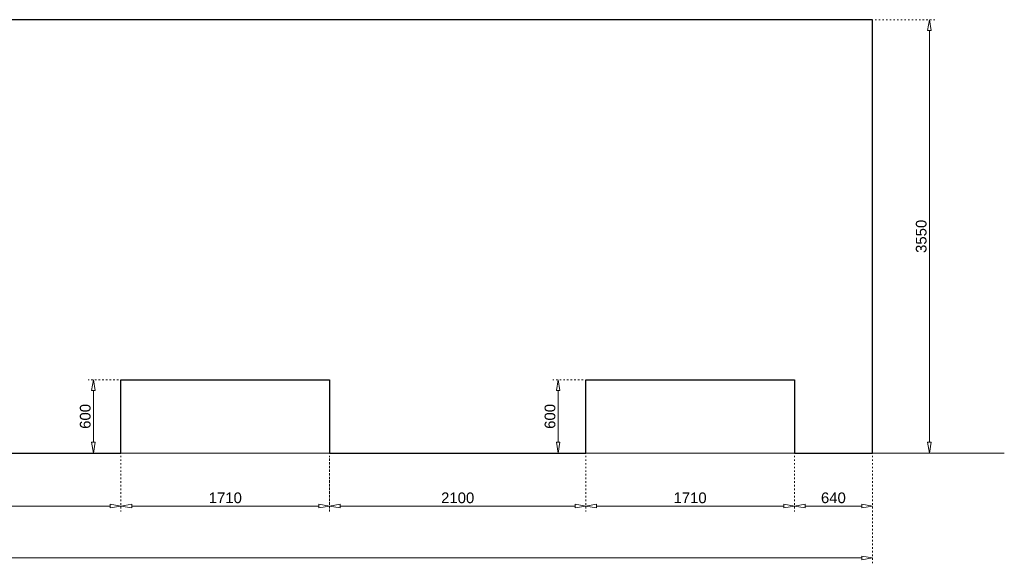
# Model space of a CAD drawing. Header units: millimetres. Extents: x 91086 to 300562, y -68316 to 28747.
# Tile 14 of 61: x 100764 to 108835, y 4902 to 9356. Entities that reach past the tile are written whole.
import ezdxf

# ---------------------------------------------------------------- set-up
doc = ezdxf.new("R2010")
doc.units = ezdxf.units.MM
doc.linetypes.add('ACAD_ISO03W100', pattern=[30, 12, -18])
doc.layers.get('Defpoints').update_dxf_attribs({"lineweight": 0})
doc.layers.add('25-Staal-B', color=150, linetype='Continuous', lineweight=25)
doc.layers.add('^ 0-Staal-txt', color=7, linetype='Continuous', lineweight=0)
doc.styles.add('Arial', font='arial.ttf')
doc.dimstyles.new('dim-11', dxfattribs={"dimscale": 35, "dimtxt": 2.5, "dimasz": 2.5, "dimexe": 1.25, "dimexo": 0.625, "dimtad": 1, "dimdec": 0, "dimtxsty": 'Arial', "dimblk": 'CLOSEDBLANK', "dimcen": 3, "dimclrd": 252, "dimclre": 252, "dimclrt": 7, "dimadec": 0, "dimazin": 0, "dimtfac": 1, "dimtdec": 0, "dimtmove": 0, "dimatfit": 3, "dimldrblk": 'CLOSEDBLANK', "dimfxl": 1, "dimlwd": 0, "dimlwe": 0, "dimarcsym": 0})

# ---------------------------------------------------------------- blocks, each defined once
blk = doc.blocks.new('_ClosedBlank')
at = {"color": 0, "linetype": 'ByBlock', "lineweight": -2}
for p, q in [((-1, 0.167), (0, 0)), ((-1, 0.167), (-1, -0.167)), ((0, 0), (-1, -0.167))]:
    blk.add_line(p, q, dxfattribs=at)
blk = doc.blocks.new('*D20')
at = {"layer": '25-Staal-B', "color": 252, "linetype": 'ACAD_ISO03W100', "lineweight": 0, "transparency": 16777216}
for p, q in [((93134.1, 5784.1), (93134.1, 4902.5)), ((107754.1, 5784.1), (107754.1, 4902.5))]:
    blk.add_line(p, q, dxfattribs=at)
at = {"layer": '25-Staal-B', "color": 252, "lineweight": 0, "transparency": 16777216}
blk.add_line((93221.6, 4946.2), (107666.6, 4946.2), dxfattribs=at)
at = {"layer": 'Defpoints', "color": 0, "transparency": 16777216}
for p in [(93134.1, 5806), (107754.1, 5806), (107754.1, 4946.2)]:
    blk.add_point(p, dxfattribs=at)
at = {"layer": '25-Staal-B', "color": 252, "lineweight": 0, "transparency": 16777216, "xscale": 87.5, "yscale": 87.5, "zscale": 87.5, "rotation": 180}
blk.add_blockref('_ClosedBlank', (93134.1, 4946.2), dxfattribs=at)
at = {"layer": '25-Staal-B', "color": 252, "lineweight": 0, "transparency": 16777216, "xscale": 87.5, "yscale": 87.5, "zscale": 87.5}
blk.add_blockref('_ClosedBlank', (107754.1, 4946.2), dxfattribs=at)
at = {"layer": '25-Staal-B', "color": 7, "transparency": 16777216, "insert": (100444.1, 5012.8), "char_height": 87.5, "attachment_point": 5, "style": 'Arial'}
blk.add_mtext('14620', dxfattribs=at)
blk = doc.blocks.new('*D21')
at = {"layer": '25-Staal-B', "color": 252, "linetype": 'ACAD_ISO03W100', "lineweight": 0, "transparency": 16777216}
for p, q in [((107776, 9356), (108264.8, 9356)), ((107776, 5806), (108264.8, 5806))]:
    blk.add_line(p, q, dxfattribs=at)
at = {"layer": '25-Staal-B', "color": 252, "lineweight": 0, "transparency": 16777216}
blk.add_line((108221.1, 5893.5), (108221.1, 9268.5), dxfattribs=at)
at = {"layer": 'Defpoints', "color": 0, "transparency": 16777216}
for p in [(107754.1, 9356), (108221.1, 9356), (107754.1, 5806)]:
    blk.add_point(p, dxfattribs=at)
at = {"layer": '25-Staal-B', "color": 252, "lineweight": 0, "transparency": 16777216, "xscale": 87.5, "yscale": 87.5, "zscale": 87.5}
for p, rotation in [((108221.1, 9356), 90), ((108221.1, 5806), 270)]:
    blk.add_blockref('_ClosedBlank', p, dxfattribs=dict(at, rotation=rotation))
at = {"layer": '25-Staal-B', "color": 7, "transparency": 16777216, "insert": (108154.5, 7581), "char_height": 87.5, "attachment_point": 5, "rotation": 90, "style": 'Arial'}
blk.add_mtext('3550', dxfattribs=at)
blk = doc.blocks.new('*D23')
at = {"layer": '25-Staal-B', "color": 252, "linetype": 'ACAD_ISO03W100', "lineweight": 0, "transparency": 16777216}
for p, q in [((99484.1, 5784.1), (99484.1, 5328)), ((101594.1, 5784.1), (101594.1, 5328))]:
    blk.add_line(p, q, dxfattribs=at)
at = {"layer": '25-Staal-B', "color": 252, "lineweight": 0, "transparency": 16777216}
blk.add_line((101506.6, 5371.8), (99571.6, 5371.8), dxfattribs=at)
at = {"layer": 'Defpoints', "color": 0, "transparency": 16777216}
for p in [(99484.1, 5806), (101594.1, 5806), (99484.1, 5371.8)]:
    blk.add_point(p, dxfattribs=at)
at = {"layer": '25-Staal-B', "color": 252, "lineweight": 0, "transparency": 16777216, "xscale": 87.5, "yscale": 87.5, "zscale": 87.5, "rotation": 180}
blk.add_blockref('_ClosedBlank', (99484.1, 5371.8), dxfattribs=at)
at = {"layer": '25-Staal-B', "color": 252, "lineweight": 0, "transparency": 16777216, "xscale": 87.5, "yscale": 87.5, "zscale": 87.5}
blk.add_blockref('_ClosedBlank', (101594.1, 5371.8), dxfattribs=at)
at = {"layer": '25-Staal-B', "color": 7, "transparency": 16777216, "insert": (100539.1, 5438.3), "char_height": 87.5, "attachment_point": 5, "style": 'Arial'}
blk.add_mtext('2110', dxfattribs=at)
blk = doc.blocks.new('*D24')
at = {"layer": '25-Staal-B', "color": 252, "linetype": 'ACAD_ISO03W100', "lineweight": 0, "transparency": 16777216}
for p, q in [((101594.1, 5784.1), (101594.1, 5328)), ((103304.1, 5784.1), (103304.1, 5328))]:
    blk.add_line(p, q, dxfattribs=at)
at = {"layer": '25-Staal-B', "color": 252, "lineweight": 0, "transparency": 16777216}
blk.add_line((103216.6, 5371.8), (101681.6, 5371.8), dxfattribs=at)
at = {"layer": 'Defpoints', "color": 0, "transparency": 16777216}
for p in [(101594.1, 5806), (103304.1, 5806), (101594.1, 5371.8)]:
    blk.add_point(p, dxfattribs=at)
at = {"layer": '25-Staal-B', "color": 252, "lineweight": 0, "transparency": 16777216, "xscale": 87.5, "yscale": 87.5, "zscale": 87.5, "rotation": 180}
blk.add_blockref('_ClosedBlank', (101594.1, 5371.8), dxfattribs=at)
at = {"layer": '25-Staal-B', "color": 252, "lineweight": 0, "transparency": 16777216, "xscale": 87.5, "yscale": 87.5, "zscale": 87.5}
blk.add_blockref('_ClosedBlank', (103304.1, 5371.8), dxfattribs=at)
at = {"layer": '25-Staal-B', "color": 7, "transparency": 16777216, "insert": (102449.1, 5438.3), "char_height": 87.5, "attachment_point": 5, "style": 'Arial'}
blk.add_mtext('1710', dxfattribs=at)
blk = doc.blocks.new('*D25')
at = {"layer": '25-Staal-B', "color": 252, "linetype": 'ACAD_ISO03W100', "lineweight": 0, "transparency": 16777216}
for p, q in [((103304.1, 5762.2), (103304.1, 5328)), ((105404.1, 5784.1), (105404.1, 5328))]:
    blk.add_line(p, q, dxfattribs=at)
at = {"layer": '25-Staal-B', "color": 252, "lineweight": 0, "transparency": 16777216}
blk.add_line((105316.6, 5371.8), (103391.6, 5371.8), dxfattribs=at)
at = {"layer": 'Defpoints', "color": 0, "transparency": 16777216}
for p in [(103304.1, 5784.1), (105404.1, 5806), (103304.1, 5371.8)]:
    blk.add_point(p, dxfattribs=at)
at = {"layer": '25-Staal-B', "color": 252, "lineweight": 0, "transparency": 16777216, "xscale": 87.5, "yscale": 87.5, "zscale": 87.5, "rotation": 180}
blk.add_blockref('_ClosedBlank', (103304.1, 5371.8), dxfattribs=at)
at = {"layer": '25-Staal-B', "color": 252, "lineweight": 0, "transparency": 16777216, "xscale": 87.5, "yscale": 87.5, "zscale": 87.5}
blk.add_blockref('_ClosedBlank', (105404.1, 5371.8), dxfattribs=at)
at = {"layer": '25-Staal-B', "color": 7, "transparency": 16777216, "insert": (104354.1, 5438.3), "char_height": 87.5, "attachment_point": 5, "style": 'Arial'}
blk.add_mtext('2100', dxfattribs=at)
blk = doc.blocks.new('*D26')
at = {"layer": '25-Staal-B', "color": 252, "linetype": 'ACAD_ISO03W100', "lineweight": 0, "transparency": 16777216}
for p, q in [((107114.1, 5784.1), (107114.1, 5328)), ((107754.1, 5784.1), (107754.1, 5328))]:
    blk.add_line(p, q, dxfattribs=at)
at = {"layer": '25-Staal-B', "color": 252, "lineweight": 0, "transparency": 16777216}
blk.add_line((107201.6, 5371.8), (107666.6, 5371.8), dxfattribs=at)
at = {"layer": 'Defpoints', "color": 0, "transparency": 16777216}
for p in [(107114.1, 5806), (107754.1, 5806), (107754.1, 5371.8)]:
    blk.add_point(p, dxfattribs=at)
at = {"layer": '25-Staal-B', "color": 252, "lineweight": 0, "transparency": 16777216, "xscale": 87.5, "yscale": 87.5, "zscale": 87.5, "rotation": 180}
blk.add_blockref('_ClosedBlank', (107114.1, 5371.8), dxfattribs=at)
at = {"layer": '25-Staal-B', "color": 252, "lineweight": 0, "transparency": 16777216, "xscale": 87.5, "yscale": 87.5, "zscale": 87.5}
blk.add_blockref('_ClosedBlank', (107754.1, 5371.8), dxfattribs=at)
at = {"layer": '25-Staal-B', "color": 7, "transparency": 16777216, "insert": (107434.1, 5438.3), "char_height": 87.5, "attachment_point": 5, "style": 'Arial'}
blk.add_mtext('640', dxfattribs=at)
blk = doc.blocks.new('*D27')
at = {"layer": '25-Staal-B', "color": 252, "linetype": 'ACAD_ISO03W100', "lineweight": 0, "transparency": 16777216}
for p, q in [((105404.1, 5784.1), (105404.1, 5328)), ((107114.1, 5784.1), (107114.1, 5328))]:
    blk.add_line(p, q, dxfattribs=at)
at = {"layer": '25-Staal-B', "color": 252, "lineweight": 0, "transparency": 16777216}
blk.add_line((105491.6, 5371.8), (107026.6, 5371.8), dxfattribs=at)
at = {"layer": 'Defpoints', "color": 0, "transparency": 16777216}
for p in [(105404.1, 5806), (107114.1, 5806), (107114.1, 5371.8)]:
    blk.add_point(p, dxfattribs=at)
at = {"layer": '25-Staal-B', "color": 252, "lineweight": 0, "transparency": 16777216, "xscale": 87.5, "yscale": 87.5, "zscale": 87.5, "rotation": 180}
blk.add_blockref('_ClosedBlank', (105404.1, 5371.8), dxfattribs=at)
at = {"layer": '25-Staal-B', "color": 252, "lineweight": 0, "transparency": 16777216, "xscale": 87.5, "yscale": 87.5, "zscale": 87.5}
blk.add_blockref('_ClosedBlank', (107114.1, 5371.8), dxfattribs=at)
at = {"layer": '25-Staal-B', "color": 7, "transparency": 16777216, "insert": (106259.1, 5438.3), "char_height": 87.5, "attachment_point": 5, "style": 'Arial'}
blk.add_mtext('1710', dxfattribs=at)
blk = doc.blocks.new('*D260')
at = {"layer": '25-Staal-B', "color": 252, "linetype": 'ACAD_ISO03W100', "lineweight": 0, "transparency": 16777216}
for p, q in [((101572.3, 6406), (101324.1, 6406)), ((101572.3, 5806), (101324.1, 5806))]:
    blk.add_line(p, q, dxfattribs=at)
at = {"layer": '25-Staal-B', "color": 252, "lineweight": 0, "transparency": 16777216}
blk.add_line((101367.9, 6318.5), (101367.9, 5893.5), dxfattribs=at)
at = {"layer": 'Defpoints', "color": 0, "transparency": 16777216}
for p in [(101594.1, 6406), (101367.9, 5806), (101594.1, 5806)]:
    blk.add_point(p, dxfattribs=at)
at = {"layer": '25-Staal-B', "color": 252, "lineweight": 0, "transparency": 16777216, "xscale": 87.5, "yscale": 87.5, "zscale": 87.5}
for p, rotation in [((101367.9, 6406), 90), ((101367.9, 5806), 270)]:
    blk.add_blockref('_ClosedBlank', p, dxfattribs=dict(at, rotation=rotation))
at = {"layer": '25-Staal-B', "color": 7, "transparency": 16777216, "insert": (101301.3, 6106), "char_height": 87.5, "attachment_point": 5, "rotation": 90, "style": 'Arial'}
blk.add_mtext('600', dxfattribs=at)
blk = doc.blocks.new('*D261')
at = {"layer": '25-Staal-B', "color": 252, "linetype": 'ACAD_ISO03W100', "lineweight": 0, "transparency": 16777216}
for p, q in [((105382.3, 6406), (105134.1, 6406)), ((105382.3, 5806), (105134.1, 5806))]:
    blk.add_line(p, q, dxfattribs=at)
at = {"layer": '25-Staal-B', "color": 252, "lineweight": 0, "transparency": 16777216}
blk.add_line((105177.9, 6318.5), (105177.9, 5893.5), dxfattribs=at)
at = {"layer": 'Defpoints', "color": 0, "transparency": 16777216}
for p in [(105404.1, 6406), (105177.9, 5806), (105404.1, 5806)]:
    blk.add_point(p, dxfattribs=at)
at = {"layer": '25-Staal-B', "color": 252, "lineweight": 0, "transparency": 16777216, "xscale": 87.5, "yscale": 87.5, "zscale": 87.5}
for p, rotation in [((105177.9, 6406), 90), ((105177.9, 5806), 270)]:
    blk.add_blockref('_ClosedBlank', p, dxfattribs=dict(at, rotation=rotation))
at = {"layer": '25-Staal-B', "color": 7, "transparency": 16777216, "insert": (105111.3, 6106), "char_height": 87.5, "attachment_point": 5, "rotation": 90, "style": 'Arial'}
blk.add_mtext('600', dxfattribs=at)

msp = doc.modelspace()

# ---------------------------------------------------------------- linework, layer by layer
at = {"layer": '25-Staal-B'}
msp.add_lwpolyline([(107754.1, 9356), (93134.1, 9356), (93134.1, 5806), (93964.1, 5806), (93964.1, 6406), (95674.1, 6406), (95674.1, 5806), (97774.1, 5806), (97774.1, 6406), (99484.1, 6406), (99484.1, 5806), (101594.1, 5806), (101594.1, 6406), (103304.1, 6406), (103304.1, 5806), (105404.1, 5806), (105404.1, 6406), (107114.1, 6406), (107114.1, 5806), (107754.1, 5806)], close=True, dxfattribs=at)
at = {"layer": '^ 0-Staal-txt', "lineweight": 0}
msp.add_lwpolyline([(91977.7, 5806), (108835.3, 5806)], dxfattribs=at)

# ---------------------------------------------------------------- dimensions: what is measured, and where the dimension line sits
at = {"layer": '25-Staal-B'}
for base, p1, p2, picture, middle in [((108221.1, 9356), (107754.1, 5806), (107754.1, 9356), '*D21', (108154.5, 7581)), ((101367.9, 5806), (101594.1, 6406), (101594.1, 5806), '*D260', (101301.3, 6106)), ((105177.9, 5806), (105404.1, 6406), (105404.1, 5806), '*D261', (105111.3, 6106))]:
    dim = msp.add_linear_dim(base=base, p1=p1, p2=p2, angle=90, dimstyle='dim-11', dxfattribs=at)
    dim.commit()
    dim.dimension.update_dxf_attribs({"geometry": picture, "text_midpoint": middle})
for base, p1, p2, picture, middle in [((107754.1, 4946.2), (93134.1, 5806), (107754.1, 5806), '*D20', (100444.1, 5012.8)), ((99484.1, 5371.8), (101594.1, 5806), (99484.1, 5806), '*D23', (100539.1, 5438.3)), ((101594.1, 5371.8), (103304.1, 5806), (101594.1, 5806), '*D24', (102449.1, 5438.3)), ((103304.1, 5371.8), (105404.1, 5806), (103304.1, 5784.1), '*D25', (104354.1, 5438.3)), ((107114.1, 5371.8), (105404.1, 5806), (107114.1, 5806), '*D27', (106259.1, 5438.3)), ((107754.1, 5371.8), (107114.1, 5806), (107754.1, 5806), '*D26', (107434.1, 5438.3))]:
    dim = msp.add_linear_dim(base=base, p1=p1, p2=p2, dimstyle='dim-11', dxfattribs=at)
    dim.commit()
    dim.dimension.update_dxf_attribs({"geometry": picture, "text_midpoint": middle})

doc.saveas('drawing.dxf')
